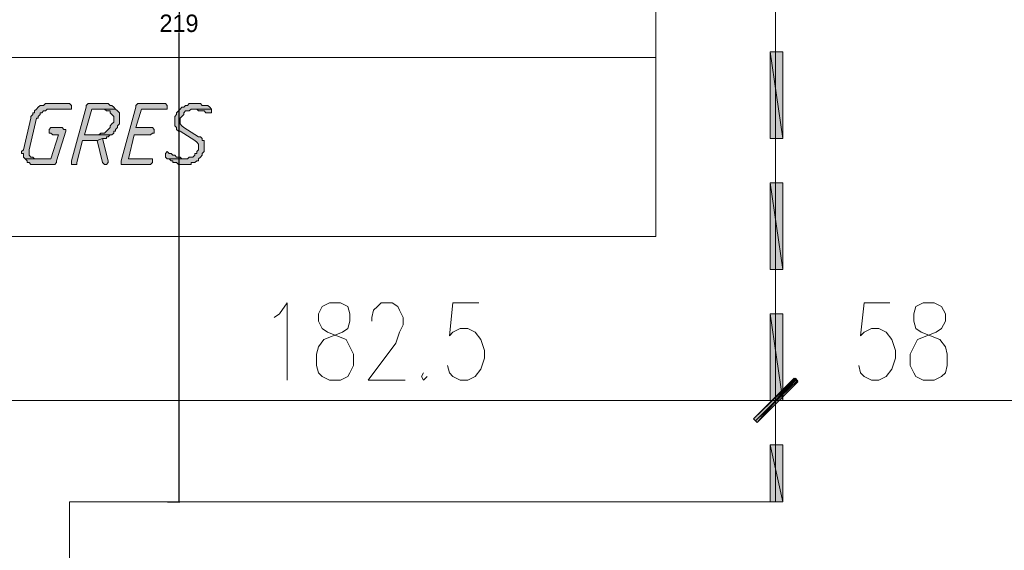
# Model space of a CAD drawing. Header units: inches. Extents: x 1504 to 12593, y -807 to 3183.
# Tile 81 of 256: x 2962 to 3187, y 2104 to 2226. Entities that reach past the tile are written whole.
import ezdxf

# ---------------------------------------------------------------- set-up
doc = ezdxf.new("R2010")
doc.units = ezdxf.units.IN
doc.header["$MEASUREMENT"] = 0
for name, color, linetype in [('at_Entity', 7, 'Continuous'), ('at_Rect', 7, 'Continuous'), ('at_Solid', 7, 'Continuous')]:
    doc.layers.add(name, color=color, linetype=linetype)
doc.dimstyles.get("Standard").update_dxf_attribs({"dimtxt": 4, "dimasz": 0.18, "dimexe": 0.18, "dimexo": 0.0625, "dimgap": 0.09, "dimtad": 0, "dimtih": 1, "dimtoh": 1, "dimdec": 0, "dimzin": 0, "dimdsep": 46, "dimtxsty": 'Standard', "dimcen": 0.09, "dimadec": 0, "dimazin": 0, "dimtfac": 1, "dimtdec": 0, "dimtofl": 0, "dimtmove": 0, "dimatfit": 3, "dimfxl": 1, "dimtolj": 1, "dimtzin": 0, "dimarcsym": 0})

# ---------------------------------------------------------------- blocks, each defined once
blk = doc.blocks.new('*D10')
at = {"color": 0, "lineweight": -2, "transparency": 16777216}
for p, q in [((2995.4, 2334.35), (2998.24, 2334.35)), ((2998.06, 2334.17), (2998.06, 2226.83)), ((2998.06, 2115.31), (2998.06, 2222.65)), ((2995.4, 2115.13), (2998.24, 2115.13))]:
    blk.add_line(p, q, dxfattribs=at)
at = {"color": 0, "transparency": 16777216}
for points in [[(2998.03, 2334.17), (2998.09, 2334.17), (2998.06, 2334.35)], [(2998.03, 2115.31), (2998.09, 2115.31), (2998.06, 2115.13)]]:
    blk.add_solid(points, dxfattribs=at)
at = {"layer": 'Defpoints', "color": 0, "transparency": 16777216}
for p in [(2995.34, 2334.35), (2995.34, 2115.13), (2998.06, 2115.13)]:
    blk.add_point(p, dxfattribs=at)
at = {"color": 0, "lineweight": 15, "transparency": 16777216, "insert": (2998.06, 2224.74), "char_height": 4, "attachment_point": 5}
blk.add_mtext('\\A1;219', dxfattribs=at)

msp = doc.modelspace()

# ---------------------------------------------------------------- hatches: boundary and pattern name
at = {"layer": 'at_Solid', "lineweight": 15}
for points in [[(3136.43, 2218.19), (3133.47, 2218.19), (3136.43, 2198.34)], [(3133.47, 2218.19), (3136.43, 2198.34), (3133.47, 2198.34)], [(2972.58, 2206.36), (2967.5, 2206.36), (2967.05, 2205.94), (2966.22, 2205.94), (2965.77, 2205.52), (2965.38, 2205.09), (2964.94, 2204.68), (2964.94, 2204.25), (2964.54, 2204.25), (2964.54, 2203.83), (2964.1, 2203.4), (2964.1, 2202.99), (2962.42, 2195.8), (2961.98, 2195.38), (2961.98, 2194.96), (2962.42, 2194.96), (2962.42, 2194.12), (2962.82, 2193.69), (2965.38, 2193.69), (2964.94, 2193.69), (2964.54, 2194.12), (2964.1, 2194.12), (2963.71, 2194.53), (2963.71, 2195.38), (2963.71, 2195.8), (2965.38, 2202.99), (2965.77, 2202.99), (2965.77, 2203.4), (2966.22, 2203.83), (2966.22, 2204.25), (2966.66, 2204.25), (2967.05, 2204.68), (2967.5, 2204.68), (2967.89, 2205.09), (2973.41, 2205.09), (2973.41, 2205.94), (2972.97, 2206.36)], [(2981, 2206.36), (2977.21, 2206.36), (2976.76, 2205.94), (2976.76, 2205.52), (2973.41, 2193.27), (2973.41, 2192.43), (2974.64, 2192.43), (2974.64, 2192.84), (2975.93, 2197.92), (2979.33, 2197.92), (2980.56, 2198.34), (2981.45, 2198.34), (2981.45, 2198.76), (2981.84, 2198.76), (2982.28, 2199.18), (2982.68, 2199.18), (2976.37, 2199.18), (2978.05, 2205.09), (2983.51, 2205.09), (2983.12, 2205.52), (2982.68, 2205.94), (2982.28, 2205.94), (2981.84, 2206.36), (2981.45, 2206.36)], [(2994.5, 2206.36), (2988.59, 2206.36), (2988.2, 2205.94), (2988.2, 2205.52), (2984.8, 2193.27), (2984.8, 2192.43), (2991.55, 2192.43), (2991.99, 2192.84), (2991.99, 2193.69), (2986.47, 2193.69), (2987.75, 2199.18), (2991.55, 2199.18), (2991.99, 2199.61), (2992.38, 2199.61), (2992.38, 2200.45), (2991.99, 2200.87), (2988.2, 2200.87), (2989.43, 2205.09), (2995.34, 2205.09), (2995.34, 2205.94), (2994.95, 2206.36)], [(3001.7, 2206.36), (3000.42, 2206.36), (3000.03, 2205.94), (2999.58, 2205.94), (2999.19, 2205.52), (2998.74, 2205.52), (2998.3, 2205.09), (2997.91, 2204.68), (2997.46, 2204.25), (2997.46, 2203.83), (2997.07, 2203.4), (2997.07, 2202.14), (2997.07, 2201.3), (2997.46, 2200.87), (2997.46, 2200.45), (2997.91, 2200.03), (2998.3, 2200.03), (3001.7, 2197.92), (3002.15, 2197.5), (3002.54, 2197.07), (3002.54, 2195.8), (3002.15, 2195.38), (3002.15, 2194.96), (3001.7, 2194.96), (3001.7, 2194.53), (3001.25, 2194.12), (3000.42, 2194.12), (3000.03, 2193.69), (2995.34, 2193.69), (2995.79, 2193.69), (2996.23, 2193.27), (2996.62, 2193.27), (2996.62, 2192.84), (2997.46, 2192.84), (2997.91, 2192.43), (3000.86, 2192.43), (3000.86, 2192.84), (3001.7, 2192.84), (3002.15, 2193.27), (3002.54, 2193.27), (3002.54, 2193.69), (3002.98, 2194.12), (3003.37, 2194.53), (3003.37, 2194.96), (3003.82, 2195.38), (3003.82, 2197.92), (3003.37, 2197.92), (3003.37, 2198.34), (3002.98, 2198.76), (3002.54, 2198.76), (2999.19, 2200.87), (2998.74, 2201.3), (2998.3, 2201.72), (2998.3, 2202.99), (2998.74, 2203.4), (2999.19, 2203.83), (2999.19, 2204.25), (2999.58, 2204.68), (3000.42, 2204.68), (3000.86, 2205.09), (3005.49, 2205.09), (3005.1, 2205.52), (3004.66, 2205.94), (3003.37, 2205.94), (3002.98, 2206.36), (3002.15, 2206.36)], [(2983.51, 2205.09), (2981, 2205.09), (2981.45, 2204.68), (2982.28, 2204.68), (2982.28, 2204.25), (2982.68, 2203.83), (2983.12, 2203.4), (2983.12, 2202.14), (2982.68, 2201.72), (2982.28, 2201.3), (2982.28, 2200.87), (2981.84, 2200.45), (2981.45, 2200.03), (2981, 2199.61), (2980.17, 2199.61), (2979.72, 2199.18), (2976.37, 2199.18), (2982.68, 2199.18), (2983.12, 2199.61), (2983.12, 2200.03), (2983.51, 2200.03), (2983.51, 2200.45), (2983.96, 2200.87), (2983.96, 2201.3), (2984.4, 2201.72), (2984.4, 2202.99), (2984.4, 2204.25), (2983.96, 2204.68)], [(3005.49, 2205.09), (3001.25, 2205.09), (3002.15, 2205.09), (3002.54, 2204.68), (3003.82, 2204.68), (3004.21, 2204.25), (3005.49, 2204.25), (3005.49, 2204.68)], [(2971.29, 2200.87), (2968.73, 2200.87), (2968.34, 2200.45), (2968.34, 2199.61), (2968.73, 2199.61), (2969.17, 2199.18), (2970.46, 2199.18), (2968.73, 2193.69), (2962.82, 2193.69), (2963.26, 2193.27), (2963.26, 2192.84), (2963.71, 2192.84), (2964.1, 2192.43), (2969.62, 2192.43), (2970.01, 2192.84), (2970.01, 2193.27), (2972.13, 2200.03), (2972.13, 2200.45), (2971.69, 2200.45)], [(2980.56, 2198.34), (2979.33, 2197.92), (2980.56, 2192.84), (2981, 2192.43), (2981.45, 2192.43), (2981.84, 2192.84), (2981.84, 2193.27)], [(2995.34, 2195.38), (2994.95, 2194.96), (2994.95, 2194.12), (2995.34, 2193.69), (2999.58, 2193.69), (2998.74, 2193.69), (2998.3, 2194.12), (2997.46, 2194.12), (2997.07, 2194.53), (2996.62, 2194.53), (2996.23, 2194.96), (2995.79, 2194.96)], [(3136.43, 2188.2), (3133.47, 2188.2), (3136.43, 2168.35)], [(3133.47, 2188.2), (3136.43, 2168.35), (3133.47, 2168.35)], [(3136.43, 2158.21), (3133.47, 2158.21), (3136.43, 2138.36)], [(3133.47, 2158.21), (3136.43, 2138.36), (3133.47, 2138.36)], [(3138.99, 2143.43), (3130.51, 2133.29), (3129.68, 2134.13)], [(3129.68, 2134.13), (3130.51, 2133.29), (3139.38, 2143.43)], [(3139.83, 2142.58), (3138.99, 2143.43), (3130.51, 2133.29)], [(3130.51, 2133.29), (3139.38, 2143.43), (3139.83, 2142.58)], [(3136.43, 2128.22), (3133.47, 2128.22), (3136.43, 2115.13)], [(3133.47, 2128.22), (3136.43, 2115.13), (3133.47, 2115.13)]]:
    msp.add_hatch(color=7, dxfattribs=at).paths.add_polyline_path(points)

# ---------------------------------------------------------------- linework, layer by layer
at = {"layer": 'at_Entity', "color": 7, "lineweight": 15}
for p, q in [((3134.75, 2391.37), (3134.75, 2115.13)), ((3136.43, 2218.19), (3133.47, 2218.19)), ((3133.47, 2218.19), (3136.43, 2198.34)), ((3133.47, 2218.19), (3136.43, 2198.34)), ((3133.47, 2198.34), (3133.47, 2218.19)), ((3136.43, 2198.34), (3136.43, 2218.19)), ((2870.77, 2216.92), (3107.3, 2216.92)), ((2967.5, 2206.36), (2967.05, 2205.94)), ((2972.58, 2206.36), (2967.5, 2206.36)), ((2972.97, 2206.36), (2972.58, 2206.36)), ((2973.41, 2205.94), (2972.97, 2206.36)), ((2977.21, 2206.36), (2976.76, 2205.94)), ((2981, 2206.36), (2977.21, 2206.36)), ((2981.45, 2206.36), (2981, 2206.36)), ((2981.84, 2206.36), (2981.45, 2206.36)), ((2982.28, 2205.94), (2981.84, 2206.36)), ((2988.59, 2206.36), (2988.2, 2205.94)), ((2994.5, 2206.36), (2988.59, 2206.36)), ((2994.95, 2206.36), (2994.5, 2206.36)), ((2995.34, 2205.94), (2994.95, 2206.36)), ((3000.42, 2206.36), (3000.03, 2205.94)), ((3001.7, 2206.36), (3000.42, 2206.36)), ((3002.15, 2206.36), (3001.7, 2206.36)), ((3002.98, 2206.36), (3002.15, 2206.36)), ((3003.37, 2205.94), (3002.98, 2206.36)), ((2964.94, 2204.25), (2964.54, 2204.25)), ((2964.54, 2204.25), (2964.54, 2203.83)), ((2965.38, 2205.09), (2964.94, 2204.68)), ((2964.94, 2204.68), (2964.94, 2204.25)), ((2965.77, 2205.52), (2965.38, 2205.09)), ((2966.22, 2205.94), (2965.77, 2205.52)), ((2965.77, 2205.52), (2965.77, 2205.52)), ((2967.05, 2205.94), (2966.22, 2205.94)), ((2966.22, 2203.83), (2966.22, 2204.25)), ((2966.22, 2204.25), (2966.66, 2204.25)), ((2966.66, 2204.25), (2967.05, 2204.68)), ((2967.05, 2204.68), (2967.5, 2204.68)), ((2967.5, 2204.68), (2967.89, 2205.09)), ((2967.89, 2205.09), (2973.41, 2205.09)), ((2973.41, 2205.09), (2973.41, 2205.94)), ((2976.76, 2205.52), (2973.41, 2193.27)), ((2976.37, 2199.18), (2978.05, 2205.09)), ((2976.76, 2205.94), (2976.76, 2205.52)), ((2978.05, 2205.09), (2983.51, 2205.09)), ((2983.51, 2205.09), (2981, 2205.09)), ((2981, 2205.09), (2981.45, 2204.68)), ((2981.45, 2204.68), (2982.28, 2204.68)), ((2982.68, 2205.94), (2982.28, 2205.94)), ((2982.28, 2204.68), (2982.28, 2204.25)), ((2982.28, 2204.25), (2982.68, 2203.83)), ((2983.12, 2205.52), (2982.68, 2205.94)), ((2983.51, 2205.09), (2983.12, 2205.52)), ((2983.12, 2205.52), (2983.12, 2205.52)), ((2983.96, 2204.68), (2983.51, 2205.09)), ((2984.4, 2204.25), (2983.96, 2204.68)), ((2983.96, 2204.68), (2983.96, 2204.68)), ((2984.4, 2202.99), (2984.4, 2204.25)), ((2988.2, 2205.52), (2984.8, 2193.27)), ((2988.2, 2205.94), (2988.2, 2205.52)), ((2988.2, 2200.87), (2989.43, 2205.09)), ((2989.43, 2205.09), (2995.34, 2205.09)), ((2995.34, 2205.09), (2995.34, 2205.94)), ((2997.91, 2204.68), (2997.46, 2204.25)), ((2997.46, 2204.25), (2997.46, 2203.83)), ((2998.3, 2205.09), (2997.91, 2204.68)), ((2997.91, 2204.68), (2997.91, 2204.68)), ((2998.74, 2205.52), (2998.3, 2205.09)), ((2998.3, 2205.09), (2998.3, 2205.09)), ((2999.19, 2205.52), (2998.74, 2205.52)), ((2999.58, 2205.94), (2999.19, 2205.52)), ((2999.19, 2204.25), (2999.58, 2204.68)), ((2999.19, 2203.83), (2999.19, 2204.25)), ((3000.03, 2205.94), (2999.58, 2205.94)), ((2999.58, 2204.68), (3000.42, 2204.68)), ((3000.42, 2204.68), (3000.86, 2205.09)), ((3000.86, 2205.09), (3005.49, 2205.09)), ((3005.49, 2205.09), (3001.25, 2205.09)), ((3001.25, 2205.09), (3002.15, 2205.09)), ((3002.15, 2205.09), (3002.54, 2204.68)), ((3002.54, 2204.68), (3003.82, 2204.68)), ((3004.66, 2205.94), (3003.37, 2205.94)), ((3003.82, 2204.68), (3004.21, 2204.25)), ((3004.21, 2204.25), (3005.49, 2204.25)), ((3005.1, 2205.52), (3004.66, 2205.94)), ((3005.49, 2205.09), (3005.1, 2205.52)), ((3005.1, 2205.52), (3005.1, 2205.52)), ((3005.49, 2204.68), (3005.49, 2205.09)), ((3005.49, 2204.25), (3005.49, 2204.68)), ((2964.1, 2202.99), (2962.42, 2195.8)), ((2963.71, 2195.8), (2965.38, 2202.99)), ((2964.54, 2203.83), (2964.1, 2203.4)), ((2964.1, 2203.4), (2964.1, 2202.99)), ((2965.38, 2202.99), (2965.77, 2202.99)), ((2965.77, 2203.4), (2966.22, 2203.83)), ((2965.77, 2202.99), (2965.77, 2203.4)), ((2982.68, 2201.72), (2982.28, 2201.3)), ((2982.68, 2203.83), (2982.68, 2203.83)), ((2982.68, 2203.83), (2983.12, 2203.4)), ((2983.12, 2202.14), (2982.68, 2201.72)), ((2982.68, 2201.72), (2982.68, 2201.72)), ((2983.12, 2203.4), (2983.12, 2202.14)), ((2983.96, 2201.3), (2984.4, 2201.72)), ((2984.4, 2201.72), (2984.4, 2202.99)), ((2997.46, 2203.83), (2997.07, 2203.4)), ((2997.07, 2203.4), (2997.07, 2202.14)), ((2997.07, 2202.14), (2997.07, 2201.3)), ((2998.3, 2202.99), (2998.74, 2203.4)), ((2998.3, 2201.72), (2998.3, 2202.99)), ((2998.74, 2201.3), (2998.3, 2201.72)), ((2998.74, 2203.4), (2999.19, 2203.83)), ((2998.74, 2203.4), (2998.74, 2203.4)), ((2968.73, 2200.87), (2968.34, 2200.45)), ((2968.34, 2200.45), (2968.34, 2199.61)), ((2968.34, 2199.61), (2968.73, 2199.61)), ((2971.29, 2200.87), (2968.73, 2200.87)), ((2968.73, 2199.61), (2969.17, 2199.18)), ((2970.01, 2193.27), (2972.13, 2200.03)), ((2971.69, 2200.45), (2971.29, 2200.87)), ((2972.13, 2200.45), (2971.69, 2200.45)), ((2972.13, 2200.03), (2972.13, 2200.45)), ((2980.17, 2199.61), (2979.72, 2199.18)), ((2981, 2199.61), (2980.17, 2199.61)), ((2981.45, 2200.03), (2981, 2199.61)), ((2981.84, 2200.45), (2981.45, 2200.03)), ((2981.45, 2200.03), (2981.45, 2200.03)), ((2982.28, 2200.87), (2981.84, 2200.45)), ((2982.28, 2201.3), (2982.28, 2200.87)), ((2982.68, 2199.18), (2983.12, 2199.61)), ((2983.12, 2199.61), (2983.12, 2200.03)), ((2983.12, 2200.03), (2983.51, 2200.03)), ((2983.51, 2200.45), (2983.96, 2200.87)), ((2983.51, 2200.03), (2983.51, 2200.45)), ((2983.96, 2200.87), (2983.96, 2201.3)), ((2991.99, 2200.87), (2988.2, 2200.87)), ((2991.55, 2199.18), (2991.99, 2199.61)), ((2992.38, 2200.45), (2991.99, 2200.87)), ((2991.99, 2199.61), (2992.38, 2199.61)), ((2992.38, 2199.61), (2992.38, 2200.45)), ((2997.07, 2201.3), (2997.46, 2200.87)), ((2997.46, 2200.87), (2997.46, 2200.45)), ((2997.46, 2200.45), (2997.91, 2200.03)), ((2997.91, 2200.03), (2998.3, 2200.03)), ((2998.3, 2200.03), (3001.7, 2197.92)), ((2999.19, 2200.87), (2998.74, 2201.3)), ((2998.74, 2201.3), (2998.74, 2201.3)), ((3002.54, 2198.76), (2999.19, 2200.87)), ((2970.46, 2199.18), (2968.73, 2193.69)), ((2969.17, 2199.18), (2970.46, 2199.18)), ((2974.64, 2192.84), (2975.93, 2197.92)), ((2975.93, 2197.92), (2979.33, 2197.92)), ((2979.72, 2199.18), (2976.37, 2199.18)), ((2976.37, 2199.18), (2982.68, 2199.18)), ((2982.68, 2199.18), (2976.37, 2199.18)), ((2980.56, 2198.34), (2979.33, 2197.92)), ((2979.33, 2197.92), (2980.56, 2198.34)), ((2979.33, 2197.92), (2980.56, 2192.84)), ((2981.84, 2193.27), (2980.56, 2198.34)), ((2980.56, 2198.34), (2981.45, 2198.34)), ((2981.45, 2198.34), (2981.45, 2198.76)), ((2981.45, 2198.76), (2981.84, 2198.76)), ((2981.84, 2198.76), (2982.28, 2199.18)), ((2982.28, 2199.18), (2982.68, 2199.18)), ((2986.47, 2193.69), (2987.75, 2199.18)), ((2987.75, 2199.18), (2991.55, 2199.18)), ((3001.7, 2197.92), (3002.15, 2197.5)), ((3002.15, 2197.5), (3002.15, 2197.5)), ((3002.15, 2197.5), (3002.54, 2197.07)), ((3002.98, 2198.76), (3002.54, 2198.76)), ((3003.37, 2198.34), (3002.98, 2198.76)), ((3003.37, 2197.92), (3003.37, 2198.34)), ((3003.82, 2197.92), (3003.37, 2197.92)), ((3003.82, 2195.38), (3003.82, 2197.92)), ((3136.43, 2198.34), (3133.47, 2198.34)), ((2962.42, 2195.8), (2961.98, 2195.38)), ((2961.98, 2195.38), (2961.98, 2194.96)), ((2961.98, 2194.96), (2962.42, 2194.96)), ((2962.42, 2195.8), (2962.42, 2195.8)), ((2962.42, 2194.96), (2962.42, 2194.12)), ((2963.71, 2195.38), (2963.71, 2195.8)), ((2963.71, 2194.53), (2963.71, 2195.38)), ((2995.34, 2195.38), (2994.95, 2194.96)), ((2994.95, 2194.96), (2994.95, 2194.12)), ((2995.34, 2195.38), (2995.34, 2195.38)), ((2995.79, 2194.96), (2995.34, 2195.38)), ((2996.23, 2194.96), (2995.79, 2194.96)), ((2996.62, 2194.53), (2996.23, 2194.96)), ((3002.15, 2194.96), (3001.7, 2194.96)), ((3001.7, 2194.96), (3001.7, 2194.53)), ((3002.54, 2195.8), (3002.15, 2195.38)), ((3002.15, 2195.38), (3002.15, 2194.96)), ((3002.54, 2197.07), (3002.54, 2195.8)), ((3003.37, 2194.96), (3003.82, 2195.38)), ((3003.37, 2194.53), (3003.37, 2194.96)), ((2962.42, 2194.12), (2962.42, 2194.12)), ((2962.42, 2194.12), (2962.82, 2193.69)), ((2968.73, 2193.69), (2962.82, 2193.69)), ((2962.82, 2193.69), (2963.26, 2193.27)), ((2962.82, 2193.69), (2965.38, 2193.69)), ((2963.26, 2193.27), (2963.26, 2192.84)), ((2963.26, 2192.84), (2963.71, 2192.84)), ((2964.1, 2194.12), (2963.71, 2194.53)), ((2963.71, 2192.84), (2964.1, 2192.43)), ((2964.54, 2194.12), (2964.1, 2194.12)), ((2964.94, 2193.69), (2964.54, 2194.12)), ((2965.38, 2193.69), (2964.94, 2193.69)), ((2969.62, 2192.43), (2970.01, 2192.84)), ((2970.01, 2192.84), (2970.01, 2193.27)), ((2973.41, 2193.27), (2973.41, 2192.43)), ((2974.64, 2192.43), (2974.64, 2192.84)), ((2980.56, 2192.84), (2980.56, 2192.84)), ((2980.56, 2192.84), (2981, 2192.43)), ((2981.45, 2192.43), (2981.84, 2192.84)), ((2981.84, 2192.84), (2981.84, 2193.27)), ((2981.84, 2193.27), (2981.84, 2193.27)), ((2984.8, 2193.27), (2984.8, 2192.43)), ((2991.99, 2193.69), (2986.47, 2193.69)), ((2991.55, 2192.43), (2991.99, 2192.84)), ((2991.99, 2192.84), (2991.99, 2193.69)), ((2994.95, 2194.12), (2994.95, 2194.12)), ((2994.95, 2194.12), (2995.34, 2193.69)), ((2995.34, 2193.69), (2999.58, 2193.69)), ((3000.03, 2193.69), (2995.34, 2193.69)), ((2995.34, 2193.69), (2995.79, 2193.69)), ((2995.79, 2193.69), (2996.23, 2193.27)), ((2996.23, 2193.27), (2996.62, 2193.27)), ((2997.07, 2194.53), (2996.62, 2194.53)), ((2996.62, 2193.27), (2996.62, 2192.84)), ((2996.62, 2192.84), (2997.46, 2192.84)), ((2997.46, 2194.12), (2997.07, 2194.53)), ((2998.3, 2194.12), (2997.46, 2194.12)), ((2997.46, 2192.84), (2997.91, 2192.43)), ((2998.74, 2193.69), (2998.3, 2194.12)), ((2999.58, 2193.69), (2998.74, 2193.69)), ((3000.42, 2194.12), (3000.03, 2193.69)), ((3001.25, 2194.12), (3000.42, 2194.12)), ((3000.86, 2192.43), (3000.86, 2192.84)), ((3000.86, 2192.84), (3001.7, 2192.84)), ((3001.7, 2194.53), (3001.25, 2194.12)), ((3001.7, 2192.84), (3002.15, 2193.27)), ((3002.15, 2193.27), (3002.54, 2193.27)), ((3002.54, 2193.69), (3002.98, 2194.12)), ((3002.54, 2193.27), (3002.54, 2193.69)), ((3002.98, 2194.12), (3003.37, 2194.53)), ((3002.98, 2194.12), (3002.98, 2194.12)), ((2964.1, 2192.43), (2969.62, 2192.43)), ((2973.41, 2192.43), (2974.64, 2192.43)), ((2981, 2192.43), (2981.45, 2192.43)), ((2984.8, 2192.43), (2991.55, 2192.43)), ((2997.91, 2192.43), (3000.86, 2192.43)), ((3136.43, 2188.2), (3133.47, 2188.2)), ((3133.47, 2188.2), (3136.43, 2168.35)), ((3133.47, 2188.2), (3136.43, 2168.35)), ((3133.47, 2168.35), (3133.47, 2188.2)), ((3136.43, 2168.35), (3136.43, 2188.2)), ((3136.43, 2168.35), (3133.47, 2168.35)), ((3021.11, 2158.21), (3022.84, 2160.74)), ((3022.84, 2160.74), (3022.84, 2143)), ((3030.82, 2159.9), (3029.98, 2158.21)), ((3032.55, 2160.74), (3030.82, 2159.9)), ((3035.06, 2160.74), (3032.55, 2160.74)), ((3036.73, 2159.9), (3035.06, 2160.74)), ((3037.18, 2158.21), (3036.73, 2159.9)), ((3042.26, 2157.36), (3042.65, 2159.05)), ((3042.65, 2159.05), (3043.54, 2159.9)), ((3043.54, 2159.9), (3044.38, 2160.74)), ((3044.38, 2160.74), (3046.89, 2160.74)), ((3046.89, 2160.74), (3048.17, 2159.9)), ((3048.17, 2159.9), (3048.56, 2159.05)), ((3048.56, 2159.05), (3049.45, 2157.36)), ((3060.83, 2160.74), (3060, 2153.14)), ((3066.75, 2160.74), (3060.83, 2160.74)), ((3155, 2160.74), (3154.17, 2153.14)), ((3160.92, 2160.74), (3155, 2160.74)), ((3166.83, 2159.9), (3166.44, 2158.21)), ((3168.56, 2160.74), (3166.83, 2159.9)), ((3171.07, 2160.74), (3168.56, 2160.74)), ((3172.74, 2159.9), (3171.07, 2160.74)), ((3173.64, 2158.21), (3172.74, 2159.9)), ((3019.89, 2157.36), (3021.11, 2158.21)), ((3029.98, 2158.21), (3029.98, 2156.52)), ((3029.98, 2156.52), (3030.82, 2154.83)), ((3036.73, 2154.83), (3037.18, 2156.52)), ((3037.18, 2156.52), (3037.18, 2158.21)), ((3042.26, 2156.52), (3042.26, 2157.36)), ((3049.45, 2157.36), (3049.45, 2155.67)), ((3136.43, 2158.21), (3133.47, 2158.21)), ((3133.47, 2158.21), (3136.43, 2138.36)), ((3133.47, 2158.21), (3136.43, 2138.36)), ((3133.47, 2138.36), (3133.47, 2158.21)), ((3136.43, 2138.36), (3136.43, 2158.21)), ((3166.44, 2158.21), (3166.44, 2156.52)), ((3166.44, 2156.52), (3166.83, 2154.83)), ((3172.74, 2154.83), (3173.64, 2156.52)), ((3173.64, 2156.52), (3173.64, 2158.21)), ((3030.82, 2154.83), (3032.1, 2153.99)), ((3035.51, 2153.99), (3036.73, 2154.83)), ((3049.45, 2155.67), (3048.56, 2153.99)), ((3060.83, 2153.99), (3062.51, 2154.83)), ((3062.51, 2154.83), (3064.24, 2154.83)), ((3064.24, 2154.83), (3065.91, 2153.99)), ((3155, 2153.99), (3156.73, 2154.83)), ((3156.73, 2154.83), (3158.41, 2154.83)), ((3158.41, 2154.83), (3160.08, 2153.99)), ((3166.83, 2154.83), (3168.11, 2153.99)), ((3171.52, 2153.99), (3172.74, 2154.83)), ((3029.98, 2150.61), (3031.27, 2152.3)), ((3031.27, 2152.3), (3033.39, 2153.14)), ((3032.1, 2153.99), (3034.22, 2153.14)), ((3033.39, 2153.14), (3035.51, 2153.99)), ((3034.22, 2153.14), (3036.34, 2152.3)), ((3036.34, 2152.3), (3037.18, 2150.61)), ((3048.56, 2153.99), (3047.72, 2151.45)), ((3060, 2153.14), (3060.83, 2153.99)), ((3065.91, 2153.99), (3067.19, 2152.3)), ((3067.19, 2152.3), (3068.03, 2149.76)), ((3154.17, 2153.14), (3155, 2153.99)), ((3160.08, 2153.99), (3161.36, 2152.3)), ((3161.36, 2152.3), (3162.2, 2149.76)), ((3166.44, 2150.61), (3167.28, 2152.3)), ((3167.28, 2152.3), (3169.4, 2153.14)), ((3168.11, 2153.99), (3170.23, 2153.14)), ((3169.4, 2153.14), (3171.52, 2153.99)), ((3170.23, 2153.14), (3172.35, 2152.3)), ((3172.35, 2152.3), (3173.64, 2150.61)), ((3029.59, 2148.92), (3029.98, 2150.61)), ((3037.18, 2150.61), (3038.02, 2148.92)), ((3047.72, 2151.45), (3041.42, 2143)), ((3068.03, 2149.76), (3068.03, 2148.07)), ((3162.2, 2149.76), (3162.2, 2148.07)), ((3165.6, 2148.92), (3166.44, 2150.61)), ((3173.64, 2150.61), (3174.03, 2148.92)), ((3029.59, 2146.38), (3029.59, 2148.92)), ((3038.02, 2148.92), (3038.02, 2146.38)), ((3068.03, 2148.07), (3067.19, 2145.54)), ((3162.2, 2148.07), (3161.36, 2145.54)), ((3165.6, 2146.38), (3165.6, 2148.92)), ((3174.03, 2148.92), (3174.03, 2146.38)), ((3029.98, 2144.69), (3029.59, 2146.38)), ((3038.02, 2146.38), (3037.18, 2144.69)), ((3060, 2144.69), (3059.55, 2146.38)), ((3067.19, 2145.54), (3065.91, 2143.85)), ((3134.75, 2145.96), (3134.75, 2130.75)), ((3134.75, 2130.75), (3134.75, 2145.96)), ((3154.17, 2144.69), (3153.78, 2146.38)), ((3161.36, 2145.54), (3160.08, 2143.85)), ((3166.44, 2144.69), (3165.6, 2146.38)), ((3174.03, 2146.38), (3173.64, 2144.69)), ((3030.82, 2143.85), (3029.98, 2144.69)), ((3032.55, 2143), (3030.82, 2143.85)), ((3035.06, 2143), (3032.55, 2143)), ((3036.73, 2143.85), (3035.06, 2143)), ((3037.18, 2144.69), (3036.73, 2143.85)), ((3041.42, 2143), (3049.84, 2143)), ((3054.08, 2144.69), (3053.64, 2143.85)), ((3053.64, 2143.85), (3054.08, 2143)), ((3054.08, 2143), (3054.92, 2143.85)), ((3060.83, 2143.85), (3060, 2144.69)), ((3062.51, 2143), (3060.83, 2143.85)), ((3064.24, 2143), (3062.51, 2143)), ((3065.91, 2143.85), (3064.24, 2143)), ((3129.68, 2134.13), (3138.99, 2143.43)), ((3139.38, 2143.43), (3129.68, 2134.13)), ((3130.12, 2133.71), (3139.38, 2143)), ((3139.83, 2143), (3130.12, 2133.71)), ((3138.99, 2143.43), (3130.51, 2133.29)), ((3138.99, 2143.43), (3130.51, 2133.29)), ((3130.51, 2133.29), (3139.38, 2143.43)), ((3130.51, 2133.29), (3139.38, 2143.43)), ((3139.83, 2142.58), (3138.99, 2143.43)), ((3139.38, 2143.43), (3139.83, 2142.58)), ((3155, 2143.85), (3154.17, 2144.69)), ((3156.73, 2143), (3155, 2143.85)), ((3158.41, 2143), (3156.73, 2143)), ((3160.08, 2143.85), (3158.41, 2143)), ((3166.83, 2143.85), (3166.44, 2144.69)), ((3168.56, 2143), (3166.83, 2143.85)), ((3171.07, 2143), (3168.56, 2143)), ((3172.74, 2143.85), (3171.07, 2143)), ((3173.64, 2144.69), (3172.74, 2143.85)), ((3130.51, 2133.29), (3139.83, 2142.58)), ((3139.83, 2142.58), (3130.51, 2133.29)), ((2958.63, 2138.36), (3129.28, 2138.36)), ((3126.72, 2138.36), (3143.18, 2138.36)), ((3143.18, 2138.36), (3126.72, 2138.36)), ((3136.43, 2138.36), (3133.47, 2138.36)), ((3140.67, 2138.36), (3187.14, 2138.36)), ((3184.57, 2138.36), (3201.08, 2138.36)), ((3130.51, 2133.29), (3129.68, 2134.13)), ((3129.68, 2134.13), (3130.51, 2133.29)), ((3136.43, 2128.22), (3133.47, 2128.22)), ((3133.47, 2128.22), (3136.43, 2115.13)), ((3133.47, 2128.22), (3136.43, 2115.13)), ((3133.47, 2115.13), (3133.47, 2128.22)), ((3136.43, 2115.13), (3136.43, 2128.22)), ((2972.97, 2057.26), (2972.97, 2115.13)), ((2972.97, 2115.13), (3134.75, 2115.13)), ((3136.43, 2115.13), (3133.47, 2115.13)), ((3133.47, 2115.13), (3136.43, 2115.13))]:
    msp.add_line(p, q, dxfattribs=at)
at = {"layer": 'at_Rect', "color": 7, "lineweight": 15}
for q in [(3107.3, 2257.9), (2870.76, 2175.95)]:
    msp.add_line((3107.3, 2175.95), q, dxfattribs=at)

# ---------------------------------------------------------------- dimensions: what is measured, and where the dimension line sits
at = {"lineweight": 15}
dim = msp.add_linear_dim(base=(2998.06, 2115.13), p1=(2995.34, 2334.35), p2=(2995.34, 2115.13), angle=270, dimstyle='Standard', dxfattribs=at)
dim.commit()
dim.dimension.update_dxf_attribs({"geometry": '*D10', "text_midpoint": (2998.06, 2224.74), "dimtype": 161})

doc.saveas('drawing.dxf')
